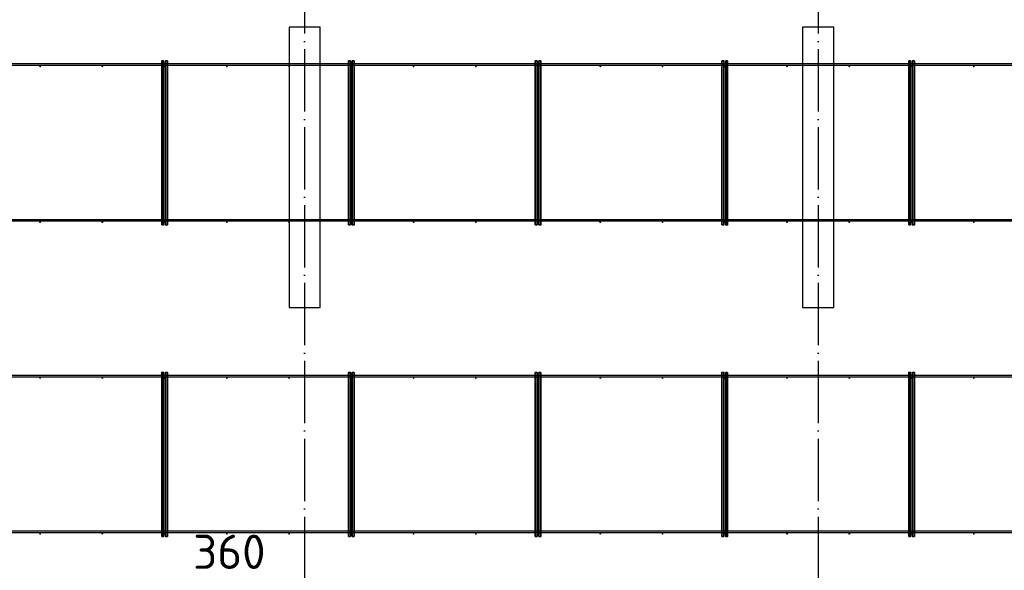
# Model space of a CAD drawing. Header units: millimetres. Extents: x 13527 to 139154, y -122592 to 61893.
# Tile 100 of 130: x 91209 to 97536, y 32993 to 36528. Entities that reach past the tile are written whole.
import ezdxf

# ---------------------------------------------------------------- set-up
doc = ezdxf.new("R2010")
doc.units = ezdxf.units.MM
doc.header["$PDMODE"] = 65
for name, pattern in [('______11', [500, 400, -50, 0, -50]), ('______2', [270, 200, -70]), ('______5', [1100, 800, -100, 100, -100])]:
    doc.linetypes.add(name, pattern=pattern)
doc.layers.add('Арм.стержн. Фиксатор', color=7, linetype='Continuous', lineweight=35, true_color=0x501e0f)
doc.layers.add('Осевая линия_ общее', color=7, linetype='______5', lineweight=13, true_color=0xa0a0a0)
for name, color, linetype, lineweight in [('Колонна (1)', 7, 'Continuous', 35), ('Размерная линия_ общее', 7, 'Continuous', 13), ('Стена_ общее', 7, 'Continuous', 35)]:
    doc.layers.add(name, color=color, linetype=linetype, lineweight=lineweight)
doc.styles.add('ISOCPEUR', font='isocpeur.ttf')
doc.dimstyles.new('DIMSTYLE_3', dxfattribs={"dimtxt": 220, "dimasz": 250, "dimexe": 0, "dimexo": 0, "dimgap": 110, "dimtad": 2, "dimdec": 0, "dimrnd": 5, "dimzin": 12, "dimdsep": 46, "dimtxsty": 'ISOCPEUR', "dimblk1": 'ALL_ML_STRICH', "dimblk2": 'ALL_ML_STRICH', "dimsah": 1, "dimcen": 0, "dimclrd": 7, "dimclre": 256, "dimclrt": 7, "dimadec": 0, "dimazin": 0, "dimtfac": 1, "dimtdec": 0, "dimtix": 1, "dimtmove": 2, "dimatfit": 3, "dimfxl": 0, "dimtvp": 1.2, "dimtzin": 0, "dimlwd": 0, "dimlwe": -3, "dimarcsym": 0})

# ---------------------------------------------------------------- blocks, each defined once
blk = doc.blocks.new('СЛОЖНЫЙ_ОБЪЕКТ_0')
at = {"layer": 'Колонна (1)', "color": 9, "lineweight": -3, "true_color": 0xc7c7c7, "transparency": 33554687}
for p, q in [((92940, 36480), (92940, 34680)), ((93140, 36480), (92940, 36480)), ((93140, 34680), (93140, 36480)), ((96240, 36480), (96240, 34680)), ((96440, 36480), (96240, 36480)), ((96440, 34680), (96440, 36480)), ((92940, 34680), (93140, 34680)), ((96240, 34680), (96440, 34680))]:
    blk.add_line(p, q, dxfattribs=at)
blk = doc.blocks.new('ALL_ML_STRICH')
at = {"color": 0, "linetype": 'ByBlock', "lineweight": -2}
for p, q in [((-0.3, -0.3), (0.3, 0.3)), ((0, -0.5), (0, 0.5)), ((-1, 0), (0.5, 0))]:
    blk.add_line(p, q, dxfattribs=at)
blk = doc.blocks.new('*D479')
at = {"layer": 'DEFPOINTS', "color": 7, "linetype": 'Continuous', "lineweight": 13, "transparency": 33554687}
for p in [(92680, 32597.8), (93040, 32606.3), (92680, 31270)]:
    blk.add_point(p, dxfattribs=at)
at = {"layer": 'Размерная линия_ общее', "color": 253, "linetype": 'Continuous', "lineweight": -2, "true_color": 0xa0a0a0, "transparency": 33554687}
for p, q in [((92680, 31290), (92680, 32597.8)), ((93040, 32597.8), (93040, 32597.8))]:
    blk.add_line(p, q, dxfattribs=at)
at = {"layer": 'Размерная линия_ общее', "color": 7, "linetype": 'Continuous', "lineweight": -2, "transparency": 33554687}
blk.add_line((92680, 32597.8), (93040, 32597.8), dxfattribs=at)
at = {"layer": 'Размерная линия_ общее', "color": 7, "linetype": 'Continuous', "lineweight": 13, "transparency": 33554687, "xscale": 250, "yscale": 250, "zscale": 250, "rotation": 180}
blk.add_blockref('ALL_ML_STRICH', (92680, 32597.8), dxfattribs=at)
at = {"layer": 'Размерная линия_ общее', "color": 7, "linetype": 'Continuous', "lineweight": 13, "transparency": 33554687, "xscale": 250, "yscale": 250, "zscale": 250}
blk.add_blockref('ALL_ML_STRICH', (93040, 32597.8), dxfattribs=at)
at = {"layer": 'Размерная линия_ общее', "color": 7, "linetype": 'Continuous', "lineweight": 13, "transparency": 33554687, "insert": (92556.4, 33111.9), "char_height": 220, "width": 660, "attachment_point": 5, "style": 'ISOCPEUR'}
blk.add_mtext('\\A1;{360}', dxfattribs=at)

msp = doc.modelspace()

# ---------------------------------------------------------------- hatches: boundary and pattern name
at = {"layer": 'Арм.стержн. Фиксатор', "linetype": 'Continuous', "lineweight": 35, "transparency": 33554687}
for points in [[(91346, 36228), (91345.5, 36230.3), (91344.2, 36232.2), (91342.3, 36233.5), (91340, 36234), (91337.7, 36233.5), (91335.8, 36232.2), (91334.5, 36230.3), (91334, 36228), (91334.5, 36225.7), (91335.8, 36223.8), (91337.7, 36222.5), (91340, 36222), (91342.3, 36222.5), (91344.2, 36223.8), (91345.5, 36225.7)], [(91746, 36228), (91745.5, 36230.3), (91744.2, 36232.2), (91742.3, 36233.5), (91740, 36234), (91737.7, 36233.5), (91735.8, 36232.2), (91734.5, 36230.3), (91734, 36228), (91734.5, 36225.7), (91735.8, 36223.8), (91737.7, 36222.5), (91740, 36222), (91742.3, 36222.5), (91744.2, 36223.8), (91745.5, 36225.7)], [(92146, 36228), (92145.5, 36230.3), (92144.2, 36232.2), (92142.3, 36233.5), (92140, 36234), (92137.7, 36233.5), (92135.8, 36232.2), (92134.5, 36230.3), (92134, 36228), (92134.5, 36225.7), (92135.8, 36223.8), (92137.7, 36222.5), (92140, 36222), (92142.3, 36222.5), (92144.2, 36223.8), (92145.5, 36225.7)], [(92546, 36228), (92545.5, 36230.3), (92544.2, 36232.2), (92542.3, 36233.5), (92540, 36234), (92537.7, 36233.5), (92535.8, 36232.2), (92534.5, 36230.3), (92534, 36228), (92534.5, 36225.7), (92535.8, 36223.8), (92537.7, 36222.5), (92540, 36222), (92542.3, 36222.5), (92544.2, 36223.8), (92545.5, 36225.7)], [(92946, 36228), (92945.5, 36230.3), (92944.2, 36232.2), (92942.3, 36233.5), (92940, 36234), (92937.7, 36233.5), (92935.8, 36232.2), (92934.5, 36230.3), (92934, 36228), (92934.5, 36225.7), (92935.8, 36223.8), (92937.7, 36222.5), (92940, 36222), (92942.3, 36222.5), (92944.2, 36223.8), (92945.5, 36225.7)], [(93346, 36228), (93345.5, 36230.3), (93344.2, 36232.2), (93342.3, 36233.5), (93340, 36234), (93337.7, 36233.5), (93335.8, 36232.2), (93334.5, 36230.3), (93334, 36228), (93334.5, 36225.7), (93335.8, 36223.8), (93337.7, 36222.5), (93340, 36222), (93342.3, 36222.5), (93344.2, 36223.8), (93345.5, 36225.7)], [(93746, 36228), (93745.5, 36230.3), (93744.2, 36232.2), (93742.3, 36233.5), (93740, 36234), (93737.7, 36233.5), (93735.8, 36232.2), (93734.5, 36230.3), (93734, 36228), (93734.5, 36225.7), (93735.8, 36223.8), (93737.7, 36222.5), (93740, 36222), (93742.3, 36222.5), (93744.2, 36223.8), (93745.5, 36225.7)], [(94146, 36228), (94145.5, 36230.3), (94144.2, 36232.2), (94142.3, 36233.5), (94140, 36234), (94137.7, 36233.5), (94135.8, 36232.2), (94134.5, 36230.3), (94134, 36228), (94134.5, 36225.7), (94135.8, 36223.8), (94137.7, 36222.5), (94140, 36222), (94142.3, 36222.5), (94144.2, 36223.8), (94145.5, 36225.7)], [(94546, 36228), (94545.5, 36230.3), (94544.2, 36232.2), (94542.3, 36233.5), (94540, 36234), (94537.7, 36233.5), (94535.8, 36232.2), (94534.5, 36230.3), (94534, 36228), (94534.5, 36225.7), (94535.8, 36223.8), (94537.7, 36222.5), (94540, 36222), (94542.3, 36222.5), (94544.2, 36223.8), (94545.5, 36225.7)], [(94946, 36228), (94945.5, 36230.3), (94944.2, 36232.2), (94942.3, 36233.5), (94940, 36234), (94937.7, 36233.5), (94935.8, 36232.2), (94934.5, 36230.3), (94934, 36228), (94934.5, 36225.7), (94935.8, 36223.8), (94937.7, 36222.5), (94940, 36222), (94942.3, 36222.5), (94944.2, 36223.8), (94945.5, 36225.7)], [(95346, 36228), (95345.5, 36230.3), (95344.2, 36232.2), (95342.3, 36233.5), (95340, 36234), (95337.7, 36233.5), (95335.8, 36232.2), (95334.5, 36230.3), (95334, 36228), (95334.5, 36225.7), (95335.8, 36223.8), (95337.7, 36222.5), (95340, 36222), (95342.3, 36222.5), (95344.2, 36223.8), (95345.5, 36225.7)], [(95746, 36228), (95745.5, 36230.3), (95744.2, 36232.2), (95742.3, 36233.5), (95740, 36234), (95737.7, 36233.5), (95735.8, 36232.2), (95734.5, 36230.3), (95734, 36228), (95734.5, 36225.7), (95735.8, 36223.8), (95737.7, 36222.5), (95740, 36222), (95742.3, 36222.5), (95744.2, 36223.8), (95745.5, 36225.7)], [(96146, 36228), (96145.5, 36230.3), (96144.2, 36232.2), (96142.3, 36233.5), (96140, 36234), (96137.7, 36233.5), (96135.8, 36232.2), (96134.5, 36230.3), (96134, 36228), (96134.5, 36225.7), (96135.8, 36223.8), (96137.7, 36222.5), (96140, 36222), (96142.3, 36222.5), (96144.2, 36223.8), (96145.5, 36225.7)], [(96546, 36228), (96545.5, 36230.3), (96544.2, 36232.2), (96542.3, 36233.5), (96540, 36234), (96537.7, 36233.5), (96535.8, 36232.2), (96534.5, 36230.3), (96534, 36228), (96534.5, 36225.7), (96535.8, 36223.8), (96537.7, 36222.5), (96540, 36222), (96542.3, 36222.5), (96544.2, 36223.8), (96545.5, 36225.7)], [(96946, 36228), (96945.5, 36230.3), (96944.2, 36232.2), (96942.3, 36233.5), (96940, 36234), (96937.7, 36233.5), (96935.8, 36232.2), (96934.5, 36230.3), (96934, 36228), (96934.5, 36225.7), (96935.8, 36223.8), (96937.7, 36222.5), (96940, 36222), (96942.3, 36222.5), (96944.2, 36223.8), (96945.5, 36225.7)], [(97346, 36228), (97345.5, 36230.3), (97344.2, 36232.2), (97342.3, 36233.5), (97340, 36234), (97337.7, 36233.5), (97335.8, 36232.2), (97334.5, 36230.3), (97334, 36228), (97334.5, 36225.7), (97335.8, 36223.8), (97337.7, 36222.5), (97340, 36222), (97342.3, 36222.5), (97344.2, 36223.8), (97345.5, 36225.7)], [(91346, 35228), (91345.5, 35230.3), (91344.2, 35232.2), (91342.3, 35233.5), (91340, 35234), (91337.7, 35233.5), (91335.8, 35232.2), (91334.5, 35230.3), (91334, 35228), (91334.5, 35225.7), (91335.8, 35223.8), (91337.7, 35222.5), (91340, 35222), (91342.3, 35222.5), (91344.2, 35223.8), (91345.5, 35225.7)], [(91746, 35228), (91745.5, 35230.3), (91744.2, 35232.2), (91742.3, 35233.5), (91740, 35234), (91737.7, 35233.5), (91735.8, 35232.2), (91734.5, 35230.3), (91734, 35228), (91734.5, 35225.7), (91735.8, 35223.8), (91737.7, 35222.5), (91740, 35222), (91742.3, 35222.5), (91744.2, 35223.8), (91745.5, 35225.7)], [(92146, 35228), (92145.5, 35230.3), (92144.2, 35232.2), (92142.3, 35233.5), (92140, 35234), (92137.7, 35233.5), (92135.8, 35232.2), (92134.5, 35230.3), (92134, 35228), (92134.5, 35225.7), (92135.8, 35223.8), (92137.7, 35222.5), (92140, 35222), (92142.3, 35222.5), (92144.2, 35223.8), (92145.5, 35225.7)], [(92546, 35228), (92545.5, 35230.3), (92544.2, 35232.2), (92542.3, 35233.5), (92540, 35234), (92537.7, 35233.5), (92535.8, 35232.2), (92534.5, 35230.3), (92534, 35228), (92534.5, 35225.7), (92535.8, 35223.8), (92537.7, 35222.5), (92540, 35222), (92542.3, 35222.5), (92544.2, 35223.8), (92545.5, 35225.7)], [(92946, 35228), (92945.5, 35230.3), (92944.2, 35232.2), (92942.3, 35233.5), (92940, 35234), (92937.7, 35233.5), (92935.8, 35232.2), (92934.5, 35230.3), (92934, 35228), (92934.5, 35225.7), (92935.8, 35223.8), (92937.7, 35222.5), (92940, 35222), (92942.3, 35222.5), (92944.2, 35223.8), (92945.5, 35225.7)], [(93346, 35228), (93345.5, 35230.3), (93344.2, 35232.2), (93342.3, 35233.5), (93340, 35234), (93337.7, 35233.5), (93335.8, 35232.2), (93334.5, 35230.3), (93334, 35228), (93334.5, 35225.7), (93335.8, 35223.8), (93337.7, 35222.5), (93340, 35222), (93342.3, 35222.5), (93344.2, 35223.8), (93345.5, 35225.7)], [(93746, 35228), (93745.5, 35230.3), (93744.2, 35232.2), (93742.3, 35233.5), (93740, 35234), (93737.7, 35233.5), (93735.8, 35232.2), (93734.5, 35230.3), (93734, 35228), (93734.5, 35225.7), (93735.8, 35223.8), (93737.7, 35222.5), (93740, 35222), (93742.3, 35222.5), (93744.2, 35223.8), (93745.5, 35225.7)], [(94146, 35228), (94145.5, 35230.3), (94144.2, 35232.2), (94142.3, 35233.5), (94140, 35234), (94137.7, 35233.5), (94135.8, 35232.2), (94134.5, 35230.3), (94134, 35228), (94134.5, 35225.7), (94135.8, 35223.8), (94137.7, 35222.5), (94140, 35222), (94142.3, 35222.5), (94144.2, 35223.8), (94145.5, 35225.7)], [(94546, 35228), (94545.5, 35230.3), (94544.2, 35232.2), (94542.3, 35233.5), (94540, 35234), (94537.7, 35233.5), (94535.8, 35232.2), (94534.5, 35230.3), (94534, 35228), (94534.5, 35225.7), (94535.8, 35223.8), (94537.7, 35222.5), (94540, 35222), (94542.3, 35222.5), (94544.2, 35223.8), (94545.5, 35225.7)], [(94946, 35228), (94945.5, 35230.3), (94944.2, 35232.2), (94942.3, 35233.5), (94940, 35234), (94937.7, 35233.5), (94935.8, 35232.2), (94934.5, 35230.3), (94934, 35228), (94934.5, 35225.7), (94935.8, 35223.8), (94937.7, 35222.5), (94940, 35222), (94942.3, 35222.5), (94944.2, 35223.8), (94945.5, 35225.7)], [(95346, 35228), (95345.5, 35230.3), (95344.2, 35232.2), (95342.3, 35233.5), (95340, 35234), (95337.7, 35233.5), (95335.8, 35232.2), (95334.5, 35230.3), (95334, 35228), (95334.5, 35225.7), (95335.8, 35223.8), (95337.7, 35222.5), (95340, 35222), (95342.3, 35222.5), (95344.2, 35223.8), (95345.5, 35225.7)], [(95746, 35228), (95745.5, 35230.3), (95744.2, 35232.2), (95742.3, 35233.5), (95740, 35234), (95737.7, 35233.5), (95735.8, 35232.2), (95734.5, 35230.3), (95734, 35228), (95734.5, 35225.7), (95735.8, 35223.8), (95737.7, 35222.5), (95740, 35222), (95742.3, 35222.5), (95744.2, 35223.8), (95745.5, 35225.7)], [(96146, 35228), (96145.5, 35230.3), (96144.2, 35232.2), (96142.3, 35233.5), (96140, 35234), (96137.7, 35233.5), (96135.8, 35232.2), (96134.5, 35230.3), (96134, 35228), (96134.5, 35225.7), (96135.8, 35223.8), (96137.7, 35222.5), (96140, 35222), (96142.3, 35222.5), (96144.2, 35223.8), (96145.5, 35225.7)], [(96546, 35228), (96545.5, 35230.3), (96544.2, 35232.2), (96542.3, 35233.5), (96540, 35234), (96537.7, 35233.5), (96535.8, 35232.2), (96534.5, 35230.3), (96534, 35228), (96534.5, 35225.7), (96535.8, 35223.8), (96537.7, 35222.5), (96540, 35222), (96542.3, 35222.5), (96544.2, 35223.8), (96545.5, 35225.7)], [(96946, 35228), (96945.5, 35230.3), (96944.2, 35232.2), (96942.3, 35233.5), (96940, 35234), (96937.7, 35233.5), (96935.8, 35232.2), (96934.5, 35230.3), (96934, 35228), (96934.5, 35225.7), (96935.8, 35223.8), (96937.7, 35222.5), (96940, 35222), (96942.3, 35222.5), (96944.2, 35223.8), (96945.5, 35225.7)], [(97346, 35228), (97345.5, 35230.3), (97344.2, 35232.2), (97342.3, 35233.5), (97340, 35234), (97337.7, 35233.5), (97335.8, 35232.2), (97334.5, 35230.3), (97334, 35228), (97334.5, 35225.7), (97335.8, 35223.8), (97337.7, 35222.5), (97340, 35222), (97342.3, 35222.5), (97344.2, 35223.8), (97345.5, 35225.7)], [(91346, 34228), (91345.5, 34230.3), (91344.2, 34232.2), (91342.3, 34233.5), (91340, 34234), (91337.7, 34233.5), (91335.8, 34232.2), (91334.5, 34230.3), (91334, 34228), (91334.5, 34225.7), (91335.8, 34223.8), (91337.7, 34222.5), (91340, 34222), (91342.3, 34222.5), (91344.2, 34223.8), (91345.5, 34225.7)], [(91746, 34228), (91745.5, 34230.3), (91744.2, 34232.2), (91742.3, 34233.5), (91740, 34234), (91737.7, 34233.5), (91735.8, 34232.2), (91734.5, 34230.3), (91734, 34228), (91734.5, 34225.7), (91735.8, 34223.8), (91737.7, 34222.5), (91740, 34222), (91742.3, 34222.5), (91744.2, 34223.8), (91745.5, 34225.7)], [(92146, 34228), (92145.5, 34230.3), (92144.2, 34232.2), (92142.3, 34233.5), (92140, 34234), (92137.7, 34233.5), (92135.8, 34232.2), (92134.5, 34230.3), (92134, 34228), (92134.5, 34225.7), (92135.8, 34223.8), (92137.7, 34222.5), (92140, 34222), (92142.3, 34222.5), (92144.2, 34223.8), (92145.5, 34225.7)], [(92546, 34228), (92545.5, 34230.3), (92544.2, 34232.2), (92542.3, 34233.5), (92540, 34234), (92537.7, 34233.5), (92535.8, 34232.2), (92534.5, 34230.3), (92534, 34228), (92534.5, 34225.7), (92535.8, 34223.8), (92537.7, 34222.5), (92540, 34222), (92542.3, 34222.5), (92544.2, 34223.8), (92545.5, 34225.7)], [(92946, 34228), (92945.5, 34230.3), (92944.2, 34232.2), (92942.3, 34233.5), (92940, 34234), (92937.7, 34233.5), (92935.8, 34232.2), (92934.5, 34230.3), (92934, 34228), (92934.5, 34225.7), (92935.8, 34223.8), (92937.7, 34222.5), (92940, 34222), (92942.3, 34222.5), (92944.2, 34223.8), (92945.5, 34225.7)], [(93346, 34228), (93345.5, 34230.3), (93344.2, 34232.2), (93342.3, 34233.5), (93340, 34234), (93337.7, 34233.5), (93335.8, 34232.2), (93334.5, 34230.3), (93334, 34228), (93334.5, 34225.7), (93335.8, 34223.8), (93337.7, 34222.5), (93340, 34222), (93342.3, 34222.5), (93344.2, 34223.8), (93345.5, 34225.7)], [(93746, 34228), (93745.5, 34230.3), (93744.2, 34232.2), (93742.3, 34233.5), (93740, 34234), (93737.7, 34233.5), (93735.8, 34232.2), (93734.5, 34230.3), (93734, 34228), (93734.5, 34225.7), (93735.8, 34223.8), (93737.7, 34222.5), (93740, 34222), (93742.3, 34222.5), (93744.2, 34223.8), (93745.5, 34225.7)], [(94146, 34228), (94145.5, 34230.3), (94144.2, 34232.2), (94142.3, 34233.5), (94140, 34234), (94137.7, 34233.5), (94135.8, 34232.2), (94134.5, 34230.3), (94134, 34228), (94134.5, 34225.7), (94135.8, 34223.8), (94137.7, 34222.5), (94140, 34222), (94142.3, 34222.5), (94144.2, 34223.8), (94145.5, 34225.7)], [(94546, 34228), (94545.5, 34230.3), (94544.2, 34232.2), (94542.3, 34233.5), (94540, 34234), (94537.7, 34233.5), (94535.8, 34232.2), (94534.5, 34230.3), (94534, 34228), (94534.5, 34225.7), (94535.8, 34223.8), (94537.7, 34222.5), (94540, 34222), (94542.3, 34222.5), (94544.2, 34223.8), (94545.5, 34225.7)], [(94946, 34228), (94945.5, 34230.3), (94944.2, 34232.2), (94942.3, 34233.5), (94940, 34234), (94937.7, 34233.5), (94935.8, 34232.2), (94934.5, 34230.3), (94934, 34228), (94934.5, 34225.7), (94935.8, 34223.8), (94937.7, 34222.5), (94940, 34222), (94942.3, 34222.5), (94944.2, 34223.8), (94945.5, 34225.7)], [(95346, 34228), (95345.5, 34230.3), (95344.2, 34232.2), (95342.3, 34233.5), (95340, 34234), (95337.7, 34233.5), (95335.8, 34232.2), (95334.5, 34230.3), (95334, 34228), (95334.5, 34225.7), (95335.8, 34223.8), (95337.7, 34222.5), (95340, 34222), (95342.3, 34222.5), (95344.2, 34223.8), (95345.5, 34225.7)], [(95746, 34228), (95745.5, 34230.3), (95744.2, 34232.2), (95742.3, 34233.5), (95740, 34234), (95737.7, 34233.5), (95735.8, 34232.2), (95734.5, 34230.3), (95734, 34228), (95734.5, 34225.7), (95735.8, 34223.8), (95737.7, 34222.5), (95740, 34222), (95742.3, 34222.5), (95744.2, 34223.8), (95745.5, 34225.7)], [(96146, 34228), (96145.5, 34230.3), (96144.2, 34232.2), (96142.3, 34233.5), (96140, 34234), (96137.7, 34233.5), (96135.8, 34232.2), (96134.5, 34230.3), (96134, 34228), (96134.5, 34225.7), (96135.8, 34223.8), (96137.7, 34222.5), (96140, 34222), (96142.3, 34222.5), (96144.2, 34223.8), (96145.5, 34225.7)], [(96546, 34228), (96545.5, 34230.3), (96544.2, 34232.2), (96542.3, 34233.5), (96540, 34234), (96537.7, 34233.5), (96535.8, 34232.2), (96534.5, 34230.3), (96534, 34228), (96534.5, 34225.7), (96535.8, 34223.8), (96537.7, 34222.5), (96540, 34222), (96542.3, 34222.5), (96544.2, 34223.8), (96545.5, 34225.7)], [(96946, 34228), (96945.5, 34230.3), (96944.2, 34232.2), (96942.3, 34233.5), (96940, 34234), (96937.7, 34233.5), (96935.8, 34232.2), (96934.5, 34230.3), (96934, 34228), (96934.5, 34225.7), (96935.8, 34223.8), (96937.7, 34222.5), (96940, 34222), (96942.3, 34222.5), (96944.2, 34223.8), (96945.5, 34225.7)], [(97346, 34228), (97345.5, 34230.3), (97344.2, 34232.2), (97342.3, 34233.5), (97340, 34234), (97337.7, 34233.5), (97335.8, 34232.2), (97334.5, 34230.3), (97334, 34228), (97334.5, 34225.7), (97335.8, 34223.8), (97337.7, 34222.5), (97340, 34222), (97342.3, 34222.5), (97344.2, 34223.8), (97345.5, 34225.7)], [(91346, 33228), (91345.5, 33230.3), (91344.2, 33232.2), (91342.3, 33233.5), (91340, 33234), (91337.7, 33233.5), (91335.8, 33232.2), (91334.5, 33230.3), (91334, 33228), (91334.5, 33225.7), (91335.8, 33223.8), (91337.7, 33222.5), (91340, 33222), (91342.3, 33222.5), (91344.2, 33223.8), (91345.5, 33225.7)], [(91746, 33228), (91745.5, 33230.3), (91744.2, 33232.2), (91742.3, 33233.5), (91740, 33234), (91737.7, 33233.5), (91735.8, 33232.2), (91734.5, 33230.3), (91734, 33228), (91734.5, 33225.7), (91735.8, 33223.8), (91737.7, 33222.5), (91740, 33222), (91742.3, 33222.5), (91744.2, 33223.8), (91745.5, 33225.7)], [(92146, 33228), (92145.5, 33230.3), (92144.2, 33232.2), (92142.3, 33233.5), (92140, 33234), (92137.7, 33233.5), (92135.8, 33232.2), (92134.5, 33230.3), (92134, 33228), (92134.5, 33225.7), (92135.8, 33223.8), (92137.7, 33222.5), (92140, 33222), (92142.3, 33222.5), (92144.2, 33223.8), (92145.5, 33225.7)], [(92546, 33228), (92545.5, 33230.3), (92544.2, 33232.2), (92542.3, 33233.5), (92540, 33234), (92537.7, 33233.5), (92535.8, 33232.2), (92534.5, 33230.3), (92534, 33228), (92534.5, 33225.7), (92535.8, 33223.8), (92537.7, 33222.5), (92540, 33222), (92542.3, 33222.5), (92544.2, 33223.8), (92545.5, 33225.7)], [(92946, 33228), (92945.5, 33230.3), (92944.2, 33232.2), (92942.3, 33233.5), (92940, 33234), (92937.7, 33233.5), (92935.8, 33232.2), (92934.5, 33230.3), (92934, 33228), (92934.5, 33225.7), (92935.8, 33223.8), (92937.7, 33222.5), (92940, 33222), (92942.3, 33222.5), (92944.2, 33223.8), (92945.5, 33225.7)], [(93346, 33228), (93345.5, 33230.3), (93344.2, 33232.2), (93342.3, 33233.5), (93340, 33234), (93337.7, 33233.5), (93335.8, 33232.2), (93334.5, 33230.3), (93334, 33228), (93334.5, 33225.7), (93335.8, 33223.8), (93337.7, 33222.5), (93340, 33222), (93342.3, 33222.5), (93344.2, 33223.8), (93345.5, 33225.7)], [(93746, 33228), (93745.5, 33230.3), (93744.2, 33232.2), (93742.3, 33233.5), (93740, 33234), (93737.7, 33233.5), (93735.8, 33232.2), (93734.5, 33230.3), (93734, 33228), (93734.5, 33225.7), (93735.8, 33223.8), (93737.7, 33222.5), (93740, 33222), (93742.3, 33222.5), (93744.2, 33223.8), (93745.5, 33225.7)], [(94146, 33228), (94145.5, 33230.3), (94144.2, 33232.2), (94142.3, 33233.5), (94140, 33234), (94137.7, 33233.5), (94135.8, 33232.2), (94134.5, 33230.3), (94134, 33228), (94134.5, 33225.7), (94135.8, 33223.8), (94137.7, 33222.5), (94140, 33222), (94142.3, 33222.5), (94144.2, 33223.8), (94145.5, 33225.7)], [(94546, 33228), (94545.5, 33230.3), (94544.2, 33232.2), (94542.3, 33233.5), (94540, 33234), (94537.7, 33233.5), (94535.8, 33232.2), (94534.5, 33230.3), (94534, 33228), (94534.5, 33225.7), (94535.8, 33223.8), (94537.7, 33222.5), (94540, 33222), (94542.3, 33222.5), (94544.2, 33223.8), (94545.5, 33225.7)], [(94946, 33228), (94945.5, 33230.3), (94944.2, 33232.2), (94942.3, 33233.5), (94940, 33234), (94937.7, 33233.5), (94935.8, 33232.2), (94934.5, 33230.3), (94934, 33228), (94934.5, 33225.7), (94935.8, 33223.8), (94937.7, 33222.5), (94940, 33222), (94942.3, 33222.5), (94944.2, 33223.8), (94945.5, 33225.7)], [(95346, 33228), (95345.5, 33230.3), (95344.2, 33232.2), (95342.3, 33233.5), (95340, 33234), (95337.7, 33233.5), (95335.8, 33232.2), (95334.5, 33230.3), (95334, 33228), (95334.5, 33225.7), (95335.8, 33223.8), (95337.7, 33222.5), (95340, 33222), (95342.3, 33222.5), (95344.2, 33223.8), (95345.5, 33225.7)], [(95746, 33228), (95745.5, 33230.3), (95744.2, 33232.2), (95742.3, 33233.5), (95740, 33234), (95737.7, 33233.5), (95735.8, 33232.2), (95734.5, 33230.3), (95734, 33228), (95734.5, 33225.7), (95735.8, 33223.8), (95737.7, 33222.5), (95740, 33222), (95742.3, 33222.5), (95744.2, 33223.8), (95745.5, 33225.7)], [(96146, 33228), (96145.5, 33230.3), (96144.2, 33232.2), (96142.3, 33233.5), (96140, 33234), (96137.7, 33233.5), (96135.8, 33232.2), (96134.5, 33230.3), (96134, 33228), (96134.5, 33225.7), (96135.8, 33223.8), (96137.7, 33222.5), (96140, 33222), (96142.3, 33222.5), (96144.2, 33223.8), (96145.5, 33225.7)], [(96546, 33228), (96545.5, 33230.3), (96544.2, 33232.2), (96542.3, 33233.5), (96540, 33234), (96537.7, 33233.5), (96535.8, 33232.2), (96534.5, 33230.3), (96534, 33228), (96534.5, 33225.7), (96535.8, 33223.8), (96537.7, 33222.5), (96540, 33222), (96542.3, 33222.5), (96544.2, 33223.8), (96545.5, 33225.7)], [(96946, 33228), (96945.5, 33230.3), (96944.2, 33232.2), (96942.3, 33233.5), (96940, 33234), (96937.7, 33233.5), (96935.8, 33232.2), (96934.5, 33230.3), (96934, 33228), (96934.5, 33225.7), (96935.8, 33223.8), (96937.7, 33222.5), (96940, 33222), (96942.3, 33222.5), (96944.2, 33223.8), (96945.5, 33225.7)], [(97346, 33228), (97345.5, 33230.3), (97344.2, 33232.2), (97342.3, 33233.5), (97340, 33234), (97337.7, 33233.5), (97335.8, 33232.2), (97334.5, 33230.3), (97334, 33228), (97334.5, 33225.7), (97335.8, 33223.8), (97337.7, 33222.5), (97340, 33222), (97342.3, 33222.5), (97344.2, 33223.8), (97345.5, 33225.7)]]:
    msp.add_hatch(color=34, dxfattribs=at).paths.add_polyline_path(points)

# ---------------------------------------------------------------- linework, layer by layer
at = {"layer": 'Арм.стержн. Фиксатор', "color": 34, "linetype": 'Continuous', "lineweight": 35, "transparency": 33554687}
for points in [[(92122, 35211.1), (92122, 36263.1), (92134, 36263.1), (92134, 35211.1), (92122, 35211.1)], [(92158, 36262.9), (92158, 35210.8), (92146, 35210.8), (92146, 36262.9), (92158, 36262.9)], [(93322, 35211.1), (93322, 36263.1), (93334, 36263.1), (93334, 35211.1), (93322, 35211.1)], [(93358, 36262.9), (93358, 35210.8), (93346, 35210.8), (93346, 36262.9), (93358, 36262.9)], [(94522, 35211.1), (94522, 36263.1), (94534, 36263.1), (94534, 35211.1), (94522, 35211.1)], [(94558, 36262.9), (94558, 35210.8), (94546, 35210.8), (94546, 36262.9), (94558, 36262.9)], [(95722, 35211.1), (95722, 36263.1), (95734, 36263.1), (95734, 35211.1), (95722, 35211.1)], [(95758, 36262.9), (95758, 35210.8), (95746, 35210.8), (95746, 36262.9), (95758, 36262.9)], [(96922, 35211.1), (96922, 36263.1), (96934, 36263.1), (96934, 35211.1), (96922, 35211.1)], [(96958, 36262.9), (96958, 35210.8), (96946, 35210.8), (96946, 36262.9), (96958, 36262.9)], [(92122, 33211.1), (92122, 34263.1), (92134, 34263.1), (92134, 33211.1), (92122, 33211.1)], [(92158, 34262.9), (92158, 33210.8), (92146, 33210.8), (92146, 34262.9), (92158, 34262.9)], [(93322, 33211.1), (93322, 34263.1), (93334, 34263.1), (93334, 33211.1), (93322, 33211.1)], [(93358, 34262.9), (93358, 33210.8), (93346, 33210.8), (93346, 34262.9), (93358, 34262.9)], [(94522, 33211.1), (94522, 34263.1), (94534, 34263.1), (94534, 33211.1), (94522, 33211.1)], [(94558, 34262.9), (94558, 33210.8), (94546, 33210.8), (94546, 34262.9), (94558, 34262.9)], [(95722, 33211.1), (95722, 34263.1), (95734, 34263.1), (95734, 33211.1), (95722, 33211.1)], [(95758, 34262.9), (95758, 33210.8), (95746, 33210.8), (95746, 34262.9), (95758, 34262.9)], [(96922, 33211.1), (96922, 34263.1), (96934, 34263.1), (96934, 33211.1), (96922, 33211.1)], [(96958, 34262.9), (96958, 33210.8), (96946, 33210.8), (96946, 34262.9), (96958, 34262.9)]]:
    msp.add_lwpolyline(points, dxfattribs=at)
at = {"layer": 'Арм.стержн. Фиксатор', "color": 34, "linetype": 'Continuous', "lineweight": 25, "transparency": 33554687}
for points in [[(87213.5, 36246), (105480.7, 36246), (105480.7, 36234), (87213.5, 36234), (87213.5, 36246)], [(87213.5, 36246), (105480.7, 36246), (105480.7, 36234), (87213.5, 36234), (87213.5, 36246)], [(87213.5, 35246), (105480.7, 35246), (105480.7, 35234), (87213.5, 35234), (87213.5, 35246)], [(87213.5, 35246), (105480.7, 35246), (105480.7, 35234), (87213.5, 35234), (87213.5, 35246)], [(87213.5, 34246), (105480.7, 34246), (105480.7, 34234), (87213.5, 34234), (87213.5, 34246)], [(87213.5, 34246), (105480.7, 34246), (105480.7, 34234), (87213.5, 34234), (87213.5, 34246)], [(87213.5, 33246), (105480.7, 33246), (105480.7, 33234), (87213.5, 33234), (87213.5, 33246)], [(87213.5, 33246), (105480.7, 33246), (105480.7, 33234), (87213.5, 33234), (87213.5, 33246)]]:
    msp.add_lwpolyline(points, dxfattribs=at)
at = {"layer": 'Осевая линия_ общее', "color": 253, "linetype": '______11', "lineweight": -3, "true_color": 0xa0a0a0, "transparency": 33554687}
for p, q in [((93040, 46340), (93040, 28122.1)), ((96340, 46340), (96340, 28122.1))]:
    msp.add_line(p, q, dxfattribs=at)

# ---------------------------------------------------------------- block references
at = {"layer": 'Стена_ общее', "color": 9, "linetype": '______2', "lineweight": -3, "true_color": 0xc7c7c7, "transparency": 33554687}
msp.add_blockref('СЛОЖНЫЙ_ОБЪЕКТ_0', (0, 0), dxfattribs=at)

# ---------------------------------------------------------------- dimensions: what is measured, and where the dimension line sits
at = {"layer": 'Размерная линия_ общее', "color": 7, "linetype": 'Continuous', "lineweight": 13, "transparency": 33554687}
dim = msp.add_linear_dim(base=(93040, 32597.8), p1=(92680, 31290), p2=(93040, 32597.8), dimstyle='DIMSTYLE_3', override={"dimpost": '<>', "dimclrd": 7, "dimclre": 253, "dimclrt": 7, "dimlwd": 0, "dimlwe": 65533}, dxfattribs=at)
dim.commit()
dim.dimension.update_dxf_attribs({"geometry": '*D479', "text_midpoint": (92556.4, 33111.9), "dimtype": 160})

doc.saveas('drawing.dxf')
